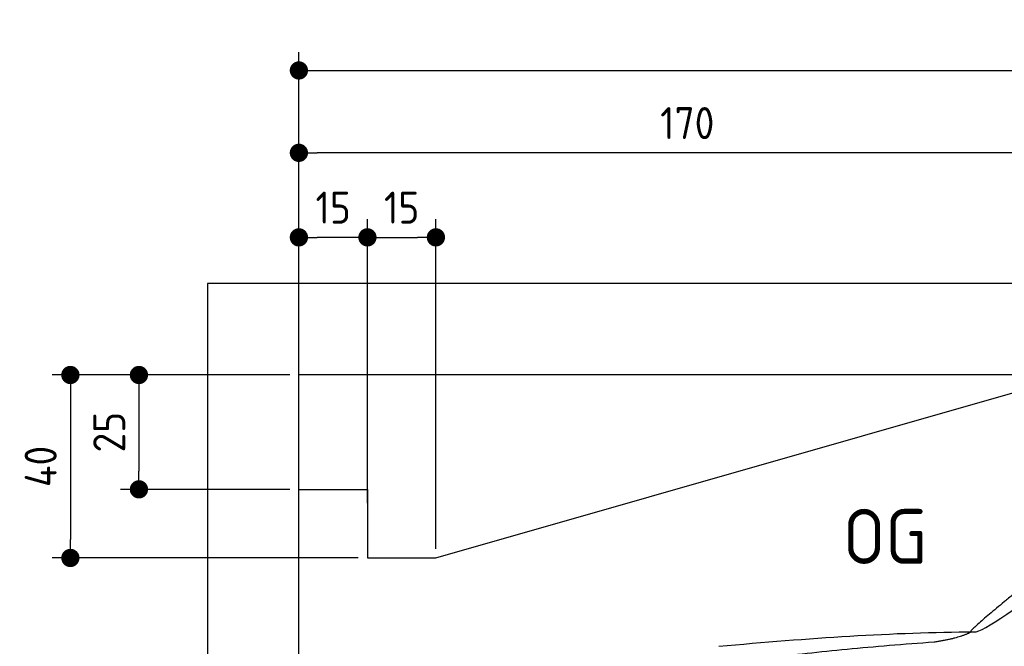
# Model space of a CAD drawing. Header units: millimetres. Extents: x -411 to 6777, y 0 to 6627.
# Tile 3 of 6: x -411 to 1744, y 5257 to 6627. Entities that reach past the tile are written whole.
import ezdxf

# ---------------------------------------------------------------- set-up
doc = ezdxf.new("R2010")
doc.units = ezdxf.units.MM
doc.layers.add('4', color=3, linetype='Continuous')
doc.layers.add('car', color=10, linetype='Continuous', lineweight=25)
doc.layers.add('Freiraum', color=7, linetype='Continuous', lineweight=25)
doc.styles.get("Standard").update_dxf_attribs({"font": 'ISOCP.SHX'})
doc.dimstyles.new('GEN-ISO', dxfattribs={"dimscale": 20, "dimtxt": 3.5, "dimasz": 2, "dimexe": 2, "dimexo": 1, "dimgap": 1.5, "dimtad": 1, "dimdec": 1, "dimlfac": 0.1, "dimdsep": 46, "dimtxsty": 'STANDARD', "dimblk": 'PUNKT', "dimcen": 2, "dimclrd": 256, "dimclre": 256, "dimclrt": 2, "dimadec": 0, "dimazin": 0, "dimtp": 0.1, "dimtm": 0.1, "dimtfac": 0.71, "dimtdec": 1, "dimtmove": 2, "dimatfit": 3, "dimldrblk": 'PUNKT', "dimfxl": 2, "dimtolj": 1, "dimarcsym": 0})

# ---------------------------------------------------------------- blocks, each defined once
blk = doc.blocks.new('PUNKT')
at = {"layer": '4', "color": 0, "linetype": 'ByBlock'}
blk.add_line((-0.5, 0), (-1, 0), dxfattribs=at)
at = {"layer": '4', "color": 0, "linetype": 'ByBlock', "const_width": 0.5}
blk.add_lwpolyline([(-0.25, 0, 1), (0.25, 0, 1)], format="xyb", close=True, dxfattribs=at)
blk = doc.blocks.new('*D117')
at = {"layer": '4', "lineweight": -2, "transparency": 16777216}
for p, q in [((200, 5820.9), (200, 6555.8)), ((5700, 6020.9), (5700, 6555.8)), ((240, 6515.8), (5660, 6515.8))]:
    blk.add_line(p, q, dxfattribs=at)
at = {"layer": 'Defpoints', "color": 0, "transparency": 16777216}
for p in [(5700, 6515.8), (5700, 6000.9), (200, 5800.9)]:
    blk.add_point(p, dxfattribs=at)
at = {"layer": '4', "lineweight": -2, "transparency": 16777216, "xscale": 40, "yscale": 40, "zscale": 40, "rotation": 180}
blk.add_blockref('PUNKT', (200, 6515.8), dxfattribs=at)
at = {"layer": '4', "lineweight": -2, "transparency": 16777216, "xscale": 40, "yscale": 40, "zscale": 40}
blk.add_blockref('PUNKT', (5700, 6515.8), dxfattribs=at)
at = {"layer": '4', "color": 2, "transparency": 16777216, "insert": (2950, 6580.8), "char_height": 70, "attachment_point": 5}
blk.add_mtext('550', dxfattribs=at)
blk = doc.blocks.new('Car')
at = {"layer": 'car'}
for points, degree in [([(1629.6, 5303.6), (1665.3, 5300.2), (1965.2, 5551.8), (2142.7, 5662.4)], 3), ([(1925.6, 5557.4), (1845, 5496.2), (1743.4, 5411.8), (1615, 5305.4), (1621, 5303.5)], 4), ([(1070.6, 5266.9), (1266.8, 5286.6), (1451.9, 5301.4), (1629.6, 5303.6)], 3), ([(1541.9, 5281), (1595, 5289.3), (1620.7, 5302.5)], 2), ([(729.5, 5145.1), (965.3, 5233.8), (1541.9, 5281)], 2)]:
    blk.add_open_spline(points, degree=degree, dxfattribs=at)
blk = doc.blocks.new('_Dot')
at = {"color": 0, "linetype": 'ByBlock', "lineweight": -2}
blk.add_line((-0.5, 0), (-1, 0), dxfattribs=at)
at = {"color": 0, "linetype": 'ByBlock', "const_width": 0.5}
blk.add_lwpolyline([(-0.25, 0, 1), (0.25, 0, 1)], format="xyb", close=True, dxfattribs=at)
blk = doc.blocks.new('*D123')
at = {"layer": '4', "lineweight": -2, "transparency": 16777216}
for p, q in [((200, 5820.9), (200, 6375.7)), ((1899.7, 5870), (1899.7, 6375.7)), ((1859.7, 6335.7), (240, 6335.7))]:
    blk.add_line(p, q, dxfattribs=at)
at = {"layer": 'Defpoints', "color": 0, "transparency": 16777216}
for p in [(200, 6335.7), (1899.7, 5850), (200, 5800.9)]:
    blk.add_point(p, dxfattribs=at)
at = {"layer": '4', "lineweight": -2, "transparency": 16777216, "xscale": 40, "yscale": 40, "zscale": 40, "rotation": 180}
blk.add_blockref('_Dot', (200, 6335.7), dxfattribs=at)
at = {"layer": '4', "lineweight": -2, "transparency": 16777216, "xscale": 40, "yscale": 40, "zscale": 40}
blk.add_blockref('_Dot', (1899.7, 6335.7), dxfattribs=at)
at = {"layer": '4', "color": 2, "transparency": 16777216, "insert": (1049.8, 6400.7), "char_height": 70, "attachment_point": 5}
blk.add_mtext('170', dxfattribs=at)
blk = doc.blocks.new('*D124')
at = {"layer": '4', "lineweight": -2, "transparency": 16777216}
for p, q in [((200, 5820.9), (200, 6190.9)), ((350, 5570.9), (350, 6190.9)), ((310, 6150.9), (240, 6150.9))]:
    blk.add_line(p, q, dxfattribs=at)
at = {"layer": 'Defpoints', "color": 0, "transparency": 16777216}
for p in [(200, 6150.9), (200, 5800.9), (350, 5550.9)]:
    blk.add_point(p, dxfattribs=at)
at = {"layer": '4', "lineweight": -2, "transparency": 16777216, "xscale": 40, "yscale": 40, "zscale": 40, "rotation": 180}
blk.add_blockref('_Dot', (200, 6150.9), dxfattribs=at)
at = {"layer": '4', "lineweight": -2, "transparency": 16777216, "xscale": 40, "yscale": 40, "zscale": 40}
blk.add_blockref('_Dot', (350, 6150.9), dxfattribs=at)
at = {"layer": '4', "color": 2, "transparency": 16777216, "insert": (275, 6215.9), "char_height": 70, "attachment_point": 5}
blk.add_mtext('15', dxfattribs=at)
blk = doc.blocks.new('*D125')
at = {"layer": '4', "lineweight": -2, "transparency": 16777216}
for p, q in [((180, 5850), (-340, 5850)), ((-300, 5810), (-300, 5490)), ((330, 5450), (-340, 5450))]:
    blk.add_line(p, q, dxfattribs=at)
at = {"layer": 'Defpoints', "color": 0, "transparency": 16777216}
for p in [(200, 5850), (-300, 5450), (350, 5450)]:
    blk.add_point(p, dxfattribs=at)
at = {"layer": '4', "lineweight": -2, "transparency": 16777216, "xscale": 40, "yscale": 40, "zscale": 40}
for p, rotation in [((-300, 5850), 90), ((-300, 5450), 270)]:
    blk.add_blockref('_Dot', p, dxfattribs=dict(at, rotation=rotation))
at = {"layer": '4', "color": 2, "transparency": 16777216, "insert": (-365, 5650), "char_height": 70, "attachment_point": 5, "rotation": 90}
blk.add_mtext('40', dxfattribs=at)
blk = doc.blocks.new('*D126')
at = {"layer": '4', "lineweight": -2, "transparency": 16777216}
for p, q in [((180, 5850), (-190, 5850)), ((-150, 5810), (-150, 5640)), ((180, 5600), (-190, 5600))]:
    blk.add_line(p, q, dxfattribs=at)
at = {"layer": 'Defpoints', "color": 0, "transparency": 16777216}
for p in [(200, 5850), (-150, 5600), (200, 5600)]:
    blk.add_point(p, dxfattribs=at)
at = {"layer": '4', "lineweight": -2, "transparency": 16777216, "xscale": 40, "yscale": 40, "zscale": 40}
for p, rotation in [((-150, 5850), 90), ((-150, 5600), 270)]:
    blk.add_blockref('_Dot', p, dxfattribs=dict(at, rotation=rotation))
at = {"layer": '4', "color": 2, "transparency": 16777216, "insert": (-215, 5725), "char_height": 70, "attachment_point": 5, "rotation": 90}
blk.add_mtext('25', dxfattribs=at)
blk = doc.blocks.new('*D127')
at = {"layer": '4', "lineweight": -2, "transparency": 16777216}
for p, q in [((350, 5570), (350, 6190.9)), ((499.8, 5470), (499.8, 6190.9)), ((390, 6150.9), (459.8, 6150.9))]:
    blk.add_line(p, q, dxfattribs=at)
at = {"layer": 'Defpoints', "color": 0, "transparency": 16777216}
for p in [(499.8, 6150.9), (350, 5550), (499.8, 5450)]:
    blk.add_point(p, dxfattribs=at)
at = {"layer": '4', "lineweight": -2, "transparency": 16777216, "xscale": 40, "yscale": 40, "zscale": 40, "rotation": 180}
blk.add_blockref('_Dot', (350, 6150.9), dxfattribs=at)
at = {"layer": '4', "lineweight": -2, "transparency": 16777216, "xscale": 40, "yscale": 40, "zscale": 40}
blk.add_blockref('_Dot', (499.8, 6150.9), dxfattribs=at)
at = {"layer": '4', "color": 2, "transparency": 16777216, "insert": (424.9, 6215.9), "char_height": 70, "attachment_point": 5}
blk.add_mtext('15', dxfattribs=at)
blk = doc.blocks.new('Gebäude_385_GT180')
for p, q in [((5900, 6050), (0, 6050)), ((0, 6050), (0, 0)), ((5700, 5850), (200, 5850)), ((200, 200), (200, 5850))]:
    blk.add_line(p, q)
at = {"layer": 'Freiraum'}
blk.add_lwpolyline([(200, 5600), (350, 5600), (350, 5450), (499.8, 5450), (1900, 5850)], dxfattribs=at)

msp = doc.modelspace()

# ---------------------------------------------------------------- block references
msp.add_blockref('Gebäude_385_GT180', (0, 0))
at = {"layer": 'car', "rotation": 359.4752422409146}
msp.add_blockref('Car', (0, 0), dxfattribs=at)

# ---------------------------------------------------------------- texts
msp.add_text('OG', height=120).set_placement((1390.46, 5437))

# ---------------------------------------------------------------- dimensions: what is measured, and where the dimension line sits
at = {"layer": '4'}
for base, p1, p2, override, picture, middle in [((5700, 6515.8), (200, 5800.88), (5700, 6000.88), {"dimtdec": 3, "dimtolj": 0}, '*D117', (2950, 6580.8)), ((200, 6335.7), (1899.68, 5850), (200, 5800.88), {"dimblk1": 'Dot', "dimblk2": 'Dot', "dimsah": 1, "dimtdec": 3, "dimtolj": 0}, '*D123', (1049.84, 6400.7)), ((200, 6150.88), (350, 5550.88), (200, 5800.88), {"dimblk1": 'Dot', "dimblk2": 'Dot', "dimsah": 1, "dimtdec": 3, "dimtolj": 0}, '*D124', (275, 6215.88)), ((499.76, 6150.88), (350, 5550), (499.76, 5450), {"dimblk1": 'Dot', "dimblk2": 'Dot', "dimsah": 1, "dimtdec": 3, "dimtolj": 0}, '*D127', (424.88, 6215.88))]:
    dim = msp.add_linear_dim(base=base, p1=p1, p2=p2, dimstyle='GEN-ISO', override=override, dxfattribs=at)
    dim.commit()
    dim.dimension.update_dxf_attribs({"geometry": picture, "text_midpoint": middle})
for base, p2, picture, middle in [((-300, 5450), (350, 5450), '*D125', (-365, 5650)), ((-150, 5600), (200, 5600), '*D126', (-215.01, 5725))]:
    dim = msp.add_linear_dim(base=base, p1=(200, 5850), p2=p2, angle=90, dimstyle='GEN-ISO', override={"dimblk1": 'Dot', "dimblk2": 'Dot', "dimsah": 1, "dimtdec": 3, "dimtolj": 0}, dxfattribs=at)
    dim.commit()
    dim.dimension.update_dxf_attribs({"geometry": picture, "text_midpoint": middle})

doc.saveas('drawing.dxf')
